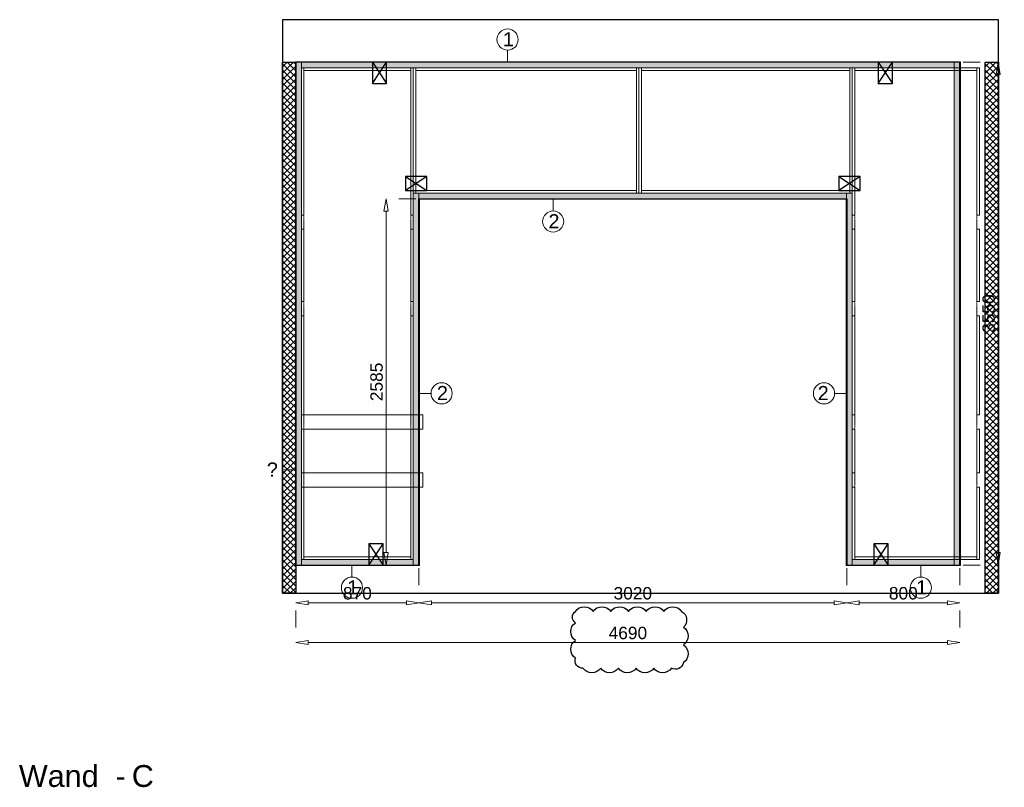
# Model space of a CAD drawing. Header units: millimetres. Extents: x 0 to 331873, y -101826 to 236919.
# Tile 16 of 57: x 189307 to 196260, y -44467 to -39047. Entities that reach past the tile are written whole.
import ezdxf

# ---------------------------------------------------------------- set-up
doc = ezdxf.new("R2010")
doc.units = ezdxf.units.MM
doc.header["$LTSCALE"] = 10
doc.linetypes.add('ACAD_ISO03W100', pattern=[30, 12, -18])
doc.linetypes.add('HIDDEN2', pattern=[0.1875, 0.125, -0.0625])
for name, color, linetype in [('$ symbolen', 8, 'Continuous'), ('40-h', 221, 'Continuous'), ('^ Bwkundig-bestaand', 250, 'Continuous'), ('DIM-DIM', 7, 'Continuous')]:
    doc.layers.add(name, color=color, linetype=linetype)
for name, color, linetype, lineweight in [('25-Staal-B', 150, 'Continuous', 25), ('40x120', 6, 'Continuous', 0), ('^ 0-Hout', 86, 'Continuous', 0), ('^ 0-Staal', 50, 'Continuous', 0), ('^ 0-Staal-txt', 7, 'Continuous', 0), ('s-horizontaal', 122, 'Continuous', 0)]:
    doc.layers.add(name, color=color, linetype=linetype, lineweight=lineweight)
doc.styles.add('Arial', font='arial.ttf')
doc.styles.get("Standard").update_dxf_attribs({"font": 'arial.ttf'})
doc.dimstyles.new('dim-11', dxfattribs={"dimscale": 35, "dimtxt": 2.5, "dimasz": 2.5, "dimexe": 1.25, "dimexo": 0.625, "dimtad": 1, "dimdec": 0, "dimtxsty": 'Arial', "dimblk": 'CLOSEDBLANK', "dimcen": 3, "dimclrd": 252, "dimclre": 252, "dimclrt": 7, "dimadec": 0, "dimazin": 0, "dimtfac": 1, "dimtdec": 0, "dimtmove": 0, "dimatfit": 3, "dimldrblk": 'CLOSEDBLANK', "dimfxl": 1, "dimlwd": 0, "dimlwe": 0, "dimarcsym": 0})

# ---------------------------------------------------------------- blocks, each defined once
blk = doc.blocks.new('kabeldoorvoer')
at = {"layer": '$ symbolen'}
blk.add_lwpolyline([(-150, 0), (0, 0), (0, 100), (-150, 100)], close=True, dxfattribs=at)
blk.add_lwpolyline([(-150, 100), (0, 0), (0, 100), (-150, 0)], dxfattribs=at)
blk = doc.blocks.new('staal_01')
at = {"layer": '^ 0-Staal'}
blk.add_lwpolyline([(0, 82.2), (0, 0)], dxfattribs=at)
blk.add_circle((0, 156.9), 74.7, dxfattribs=at)
at = {"layer": '^ 0-Staal', "insert": (-33.1, 208.7), "char_height": 100, "attachment_point": 1}
blk.add_mtext_dynamic_manual_height_columns('1', width=136.034, gutter_width=12.5, heights=[0], dxfattribs=at)
blk = doc.blocks.new('staal_02_rechts')
at = {"layer": '^ 0-Staal'}
blk.add_lwpolyline([(82.2, 0), (0, 0)], dxfattribs=at)
blk.add_circle((156.9, 0), 74.7, dxfattribs=at)
at = {"layer": '^ 0-Staal', "insert": (123.7, 51.8), "char_height": 100, "attachment_point": 1}
blk.add_mtext_dynamic_manual_height_columns('2', width=136.034, gutter_width=12.5, heights=[0], dxfattribs=at)
blk = doc.blocks.new('staal_02_links')
at = {"layer": '^ 0-Staal'}
blk.add_lwpolyline([(-82.2, 0), (0, 0)], dxfattribs=at)
blk.add_circle((-156.9, 0), 74.7, dxfattribs=at)
at = {"layer": '^ 0-Staal', "insert": (-123.7, 51.8), "char_height": 100, "attachment_point": 3}
blk.add_mtext_dynamic_manual_height_columns('2', width=136.034, gutter_width=12.5, heights=[0], dxfattribs=at)
blk = doc.blocks.new('staal_02_onder')
at = {"layer": '^ 0-Staal'}
blk.add_lwpolyline([(0, -82.2), (0, 0)], dxfattribs=at)
blk.add_circle((0, -156.9), 74.7, dxfattribs=at)
at = {"layer": '^ 0-Staal', "insert": (-33.1, -105.1), "char_height": 100, "attachment_point": 1}
blk.add_mtext_dynamic_manual_height_columns('2', width=136.034, gutter_width=12.5, heights=[0], dxfattribs=at)
blk = doc.blocks.new('staal_01_onder')
at = {"layer": '^ 0-Staal'}
blk.add_lwpolyline([(157857.3, 52616.3), (157857.3, 52698.5)], dxfattribs=at)
blk.add_circle((157857.3, 52541.6), 74.7, dxfattribs=at)
at = {"layer": '^ 0-Staal', "insert": (157824.2, 52593.5), "char_height": 100, "attachment_point": 1}
blk.add_mtext_dynamic_manual_height_columns('1', width=136.034, gutter_width=12.5, heights=[0], dxfattribs=at)
blk = doc.blocks.new('_ClosedBlank')
at = {"color": 0, "linetype": 'ByBlock', "lineweight": -2}
for p, q in [((-1, 0.167), (0, 0)), ((-1, 0.167), (-1, -0.167)), ((0, 0), (-1, -0.167))]:
    blk.add_line(p, q, dxfattribs=at)
blk = doc.blocks.new('*D1084')
at = {"layer": 'Defpoints', "color": 0, "transparency": 16777216}
for p in [(236555.2, -55121.5), (237425.2, -55121.5), (237425.2, -55388)]:
    blk.add_point(p, dxfattribs=at)
at = {"layer": 'DIM-DIM', "color": 252, "linetype": 'ACAD_ISO03W100', "lineweight": 0, "transparency": 16777216}
for p, q in [((236555.2, -55143.4), (236555.2, -55431.8)), ((237425.2, -55143.4), (237425.2, -55431.8))]:
    blk.add_line(p, q, dxfattribs=at)
at = {"layer": 'DIM-DIM', "color": 252, "lineweight": 0, "transparency": 16777216}
blk.add_line((236642.7, -55388), (237337.7, -55388), dxfattribs=at)
at = {"layer": 'DIM-DIM', "color": 252, "lineweight": 0, "transparency": 16777216, "xscale": 87.5, "yscale": 87.5, "zscale": 87.5, "rotation": 180}
blk.add_blockref('_ClosedBlank', (236555.2, -55388), dxfattribs=at)
at = {"layer": 'DIM-DIM', "color": 252, "lineweight": 0, "transparency": 16777216, "xscale": 87.5, "yscale": 87.5, "zscale": 87.5}
blk.add_blockref('_ClosedBlank', (237425.2, -55388), dxfattribs=at)
at = {"layer": 'DIM-DIM', "color": 7, "transparency": 16777216, "insert": (236990.2, -55321.5), "char_height": 87.5, "attachment_point": 5, "style": 'Arial'}
blk.add_mtext('870', dxfattribs=at)
blk = doc.blocks.new('*D1085')
at = {"layer": 'Defpoints', "color": 0, "transparency": 16777216}
for p in [(237425.2, -55121.5), (240445.2, -55121.5), (240445.2, -55388)]:
    blk.add_point(p, dxfattribs=at)
at = {"layer": 'DIM-DIM', "color": 252, "linetype": 'ACAD_ISO03W100', "lineweight": 0, "transparency": 16777216}
for p, q in [((237425.2, -55143.4), (237425.2, -55431.8)), ((240445.2, -55143.4), (240445.2, -55431.8))]:
    blk.add_line(p, q, dxfattribs=at)
at = {"layer": 'DIM-DIM', "color": 252, "lineweight": 0, "transparency": 16777216}
blk.add_line((237512.7, -55388), (240357.7, -55388), dxfattribs=at)
at = {"layer": 'DIM-DIM', "color": 252, "lineweight": 0, "transparency": 16777216, "xscale": 87.5, "yscale": 87.5, "zscale": 87.5, "rotation": 180}
blk.add_blockref('_ClosedBlank', (237425.2, -55388), dxfattribs=at)
at = {"layer": 'DIM-DIM', "color": 252, "lineweight": 0, "transparency": 16777216, "xscale": 87.5, "yscale": 87.5, "zscale": 87.5}
blk.add_blockref('_ClosedBlank', (240445.2, -55388), dxfattribs=at)
at = {"layer": 'DIM-DIM', "color": 7, "transparency": 16777216, "insert": (238935.2, -55321.4), "char_height": 87.5, "attachment_point": 5, "style": 'Arial'}
blk.add_mtext('3020', dxfattribs=at)
blk = doc.blocks.new('*D1086')
at = {"layer": 'Defpoints', "color": 0, "transparency": 16777216}
for p in [(240445.2, -55121.5), (241245.2, -55121.5), (241245.2, -55388)]:
    blk.add_point(p, dxfattribs=at)
at = {"layer": 'DIM-DIM', "color": 252, "linetype": 'ACAD_ISO03W100', "lineweight": 0, "transparency": 16777216}
for p, q in [((240445.2, -55143.4), (240445.2, -55431.8)), ((241245.2, -55143.4), (241245.2, -55431.8))]:
    blk.add_line(p, q, dxfattribs=at)
at = {"layer": 'DIM-DIM', "color": 252, "lineweight": 0, "transparency": 16777216}
blk.add_line((240532.7, -55388), (241157.7, -55388), dxfattribs=at)
at = {"layer": 'DIM-DIM', "color": 252, "lineweight": 0, "transparency": 16777216, "xscale": 87.5, "yscale": 87.5, "zscale": 87.5, "rotation": 180}
blk.add_blockref('_ClosedBlank', (240445.2, -55388), dxfattribs=at)
at = {"layer": 'DIM-DIM', "color": 252, "lineweight": 0, "transparency": 16777216, "xscale": 87.5, "yscale": 87.5, "zscale": 87.5}
blk.add_blockref('_ClosedBlank', (241245.2, -55388), dxfattribs=at)
at = {"layer": 'DIM-DIM', "color": 7, "transparency": 16777216, "insert": (240845.2, -55321.5), "char_height": 87.5, "attachment_point": 5, "style": 'Arial'}
blk.add_mtext('800', dxfattribs=at)
blk = doc.blocks.new('*D1087')
at = {"layer": 'Defpoints', "color": 0, "transparency": 16777216}
for p in [(236555.2, -55121.5), (241245.2, -55121.5), (241245.2, -55668.5)]:
    blk.add_point(p, dxfattribs=at)
at = {"layer": 'DIM-DIM', "color": 252, "linetype": 'ACAD_ISO03W100', "lineweight": 0, "transparency": 16777216}
for p, q in [((236555.2, -55143.4), (236555.2, -55712.2)), ((241245.2, -55143.4), (241245.2, -55712.2))]:
    blk.add_line(p, q, dxfattribs=at)
at = {"layer": 'DIM-DIM', "color": 252, "lineweight": 0, "transparency": 16777216}
blk.add_line((236642.7, -55668.5), (241157.7, -55668.5), dxfattribs=at)
at = {"layer": 'DIM-DIM', "color": 252, "lineweight": 0, "transparency": 16777216, "xscale": 87.5, "yscale": 87.5, "zscale": 87.5, "rotation": 180}
blk.add_blockref('_ClosedBlank', (236555.2, -55668.5), dxfattribs=at)
at = {"layer": 'DIM-DIM', "color": 252, "lineweight": 0, "transparency": 16777216, "xscale": 87.5, "yscale": 87.5, "zscale": 87.5}
blk.add_blockref('_ClosedBlank', (241245.2, -55668.5), dxfattribs=at)
at = {"layer": 'DIM-DIM', "color": 7, "transparency": 16777216, "insert": (238900.2, -55601.9), "char_height": 87.5, "attachment_point": 5, "style": 'Arial'}
blk.add_mtext('4690', dxfattribs=at)
blk = doc.blocks.new('*D1217')
at = {"layer": 'Defpoints', "color": 0, "transparency": 16777216}
for p in [(241245.2, -51571.5), (241514.6, -51571.5), (241245.2, -55121.5)]:
    blk.add_point(p, dxfattribs=at)
at = {"layer": 'DIM-DIM', "color": 252, "linetype": 'ACAD_ISO03W100', "lineweight": 0, "transparency": 16777216}
for p, q in [((241267, -51571.5), (241558.3, -51571.5)), ((241267, -55121.5), (241558.3, -55121.5))]:
    blk.add_line(p, q, dxfattribs=at)
at = {"layer": 'DIM-DIM', "color": 252, "lineweight": 0, "transparency": 16777216}
blk.add_line((241514.6, -55034), (241514.6, -51659), dxfattribs=at)
at = {"layer": 'DIM-DIM', "color": 252, "lineweight": 0, "transparency": 16777216, "xscale": 87.5, "yscale": 87.5, "zscale": 87.5}
for p, rotation in [((241514.6, -51571.5), 90), ((241514.6, -55121.5), 270)]:
    blk.add_blockref('_ClosedBlank', p, dxfattribs=dict(at, rotation=rotation))
at = {"layer": 'DIM-DIM', "color": 7, "transparency": 16777216, "insert": (241448, -53346.5), "char_height": 87.5, "attachment_point": 5, "rotation": 90, "style": 'Arial'}
blk.add_mtext('3550', dxfattribs=at)
blk = doc.blocks.new('*D1218')
at = {"layer": 'Defpoints', "color": 0, "transparency": 16777216}
for p in [(237192.5, -52536.5), (237425.2, -52536.5), (237425.2, -55121.5)]:
    blk.add_point(p, dxfattribs=at)
at = {"layer": 'DIM-DIM', "color": 252, "linetype": 'ACAD_ISO03W100', "lineweight": 0, "transparency": 16777216}
for p, q in [((237403.3, -52536.5), (237148.8, -52536.5)), ((237403.3, -55121.5), (237148.8, -55121.5))]:
    blk.add_line(p, q, dxfattribs=at)
at = {"layer": 'DIM-DIM', "color": 252, "lineweight": 0, "transparency": 16777216}
blk.add_line((237192.5, -55034), (237192.5, -52624), dxfattribs=at)
at = {"layer": 'DIM-DIM', "color": 252, "lineweight": 0, "transparency": 16777216, "xscale": 87.5, "yscale": 87.5, "zscale": 87.5}
for p, rotation in [((237192.5, -52536.5), 90), ((237192.5, -55121.5), 270)]:
    blk.add_blockref('_ClosedBlank', p, dxfattribs=dict(at, rotation=rotation))
at = {"layer": 'DIM-DIM', "color": 7, "transparency": 16777216, "insert": (237126, -53829), "char_height": 87.5, "attachment_point": 5, "rotation": 90, "style": 'Arial'}
blk.add_mtext('2585', dxfattribs=at)
blk = doc.blocks.new('6c')
at = {"layer": '25-Staal-B'}
blk.add_lwpolyline([(236555.2, -55121.5), (237425.2, -55121.5), (237425.2, -52536.5), (240445.2, -52536.5), (240445.2, -55121.5), (241245.2, -55121.5), (241245.2, -51571.5), (236555.2, -51571.5)], close=True, dxfattribs=at)
at = {"layer": 'DIM-DIM'}
blk.add_lwpolyline([(238529.5, -55448.6, -0.520567), (238654.5, -55448.6, -0.520567), (238779.5, -55448.6, -0.520567), (238904.5, -55448.6, -0.520567), (239029.5, -55448.6, -0.520567), (239154.5, -55448.6, -0.520567), (239279.5, -55448.6, -0.520567), (239293.1, -55560.1, -0.520567), (239293.1, -55685.1, -0.520567), (239293.1, -55810.1, -0.520567), (239208.3, -55850.3, -0.520567), (239083.3, -55850.3, -0.520567), (238958.3, -55850.3, -0.520567), (238833.3, -55850.3, -0.520567), (238708.3, -55850.3, -0.520567), (238583.3, -55850.3, -0.520567), (238529.5, -55779.1, -0.520567), (238529.5, -55654.1, -0.520567), (238529.5, -55529.1, -0.520567)], format="xyb", close=True, dxfattribs=at)
at = {"layer": '^ 0-Staal-txt', "lineweight": 0, "style": 'Arial'}
for s, height, p in [('Wand  - ', 154.21, (234600.2, -56688.3)), ('C', 154.2, (235397.3, -56688.3))]:
    blk.add_text(s, height=height, dxfattribs=at).set_placement(p)
at = {"layer": 'DIM-DIM'}
for base, p1, p2, picture, middle in [((241514.6, -51571.5), (241245.2, -55121.5), (241245.2, -51571.5), '*D1217', (241448, -53346.5)), ((237192.5, -52536.5), (237425.2, -55121.5), (237425.2, -52536.5), '*D1218', (237126, -53829))]:
    dim = blk.add_linear_dim(base=base, p1=p1, p2=p2, angle=90, dimstyle='dim-11', dxfattribs=at)
    dim.commit()
    dim.dimension.update_dxf_attribs({"geometry": picture, "text_midpoint": middle})
for base, p1, p2, picture, middle in [((237425.2, -55388), (236555.2, -55121.5), (237425.2, -55121.5), '*D1084', (236990.2, -55321.5)), ((241245.2, -55668.5), (236555.2, -55121.5), (241245.2, -55121.5), '*D1087', (238900.2, -55601.9)), ((240445.2, -55388), (237425.2, -55121.5), (240445.2, -55121.5), '*D1085', (238935.2, -55321.4)), ((241245.2, -55388), (240445.2, -55121.5), (241245.2, -55121.5), '*D1086', (240845.2, -55321.5))]:
    dim = blk.add_linear_dim(base=base, p1=p1, p2=p2, dimstyle='dim-11', dxfattribs=at)
    dim.commit()
    dim.dimension.update_dxf_attribs({"geometry": picture, "text_midpoint": middle})

msp = doc.modelspace()

# ---------------------------------------------------------------- hatches: boundary and pattern name
at = {"layer": '40-h'}
h = msp.add_hatch(dxfattribs=at)
h.set_pattern_fill('DOTS', color=256)
h.paths.add_polyline_path([(195906.35, -39347.49), (191296.35, -39347.49), (191296.35, -39387.49), (195906.35, -39387.49)])
h.paths.add_polyline_path([(195146.35, -40272.5), (192126.35, -40272.5), (192126.35, -40312.49), (195146.35, -40312.49)])
h.paths.add_polyline_path([(195946.35, -42897.49), (195906.35, -42897.49), (195906.35, -39347.49), (195946.35, -39347.49)])
h.paths.add_polyline_path([(195906.35, -42897.49), (195186.35, -42897.49), (195186.35, -42857.49), (195906.35, -42857.49)])
h.paths.add_polyline_path([(195146.35, -42897.49), (195186.35, -42897.49), (195186.35, -40272.5), (195146.35, -40272.5)])
h.paths.add_polyline_path([(192126.35, -42897.49), (192086.35, -42897.49), (192086.35, -40272.5), (192126.35, -40272.5)])
h.paths.add_polyline_path([(191256.35, -42897.49), (191296.35, -42897.49), (191296.35, -39347.49), (191256.35, -39347.49)])
h.paths.add_polyline_path([(192086.35, -42897.49), (191296.35, -42897.49), (191296.35, -42857.49), (192086.35, -42857.49)])
at = {"layer": '^ Bwkundig-bestaand'}
h = msp.add_hatch(dxfattribs=at)
h.set_pattern_fill('ANSI37', color=256, scale=10)
h.set_pattern_definition([(45, (12959.73, -19119.802), (-22.4506403, 22.4506403), []), (135, (12959.73, -19119.802), (-22.4506403, -22.4506403), [])])
h.paths.add_polyline_path([(191162.35, -39347.49), (191256.35, -39347.49), (191256.35, -43097.49), (191162.35, -43097.49)])
h = msp.add_hatch(dxfattribs=at)
h.set_pattern_fill('ANSI37', color=256, scale=10)
h.set_pattern_definition([(45, (17921.108, -19119.802), (-22.4506403, 22.4506403), []), (135, (17921.108, -19119.802), (-22.4506403, -22.4506403), [])])
h.paths.add_polyline_path([(196123.73, -39347.49), (196217.73, -39347.49), (196217.73, -43097.49), (196123.73, -43097.49)])

# ---------------------------------------------------------------- linework, layer by layer
at = {"layer": '40x120'}
for points in [[(191256.35, -42897.49), (191296.35, -42897.49), (191296.35, -39347.49), (191256.35, -39347.49)], [(195906.35, -39347.49), (191296.35, -39347.49), (191296.35, -39387.49), (195906.35, -39387.49)], [(195946.35, -42897.49), (195906.35, -42897.49), (195906.35, -39347.49), (195946.35, -39347.49)], [(192126.35, -42897.49), (192086.35, -42897.49), (192086.35, -40272.5), (192126.35, -40272.5)], [(192126.35, -42897.49), (192086.35, -42897.49), (192086.35, -40272.5), (192126.35, -40272.5)], [(195146.35, -40272.5), (192126.35, -40272.5), (192126.35, -40312.49), (195146.35, -40312.49)], [(195146.35, -42897.49), (195186.35, -42897.49), (195186.35, -40272.5), (195146.35, -40272.5)], [(192086.35, -42897.49), (191296.35, -42897.49), (191296.35, -42857.49), (192086.35, -42857.49)], [(195906.35, -42897.49), (195186.35, -42897.49), (195186.35, -42857.49), (195906.35, -42857.49)]]:
    msp.add_lwpolyline(points, close=True, dxfattribs=at)
at = {"layer": '^ 0-Hout'}
for points in [[(191296.35, -40427.49), (191314.35, -40427.49), (191314.35, -39387.49), (191296.35, -39387.49)], [(192068.35, -39405.49), (192068.35, -39387.49), (191314.35, -39387.49), (191314.35, -39405.49)], [(192086.35, -40427.49), (192068.35, -40427.49), (192068.35, -39387.49), (192086.35, -39387.49)], [(192086.35, -40272.5), (192104.35, -40272.5), (192104.35, -39387.49), (192086.35, -39387.49)], [(193661.82, -39405.49), (193661.82, -39387.49), (192104.35, -39387.49), (192104.35, -39405.49)], [(193679.82, -40272.5), (193661.82, -40272.5), (193661.82, -39387.49), (193679.82, -39387.49)], [(193679.82, -40272.5), (193697.82, -40272.5), (193697.82, -39387.49), (193679.82, -39387.49)], [(195168.35, -39405.49), (195168.35, -39387.49), (193697.82, -39387.49), (193697.82, -39405.49)], [(195186.35, -40272.5), (195168.35, -40272.5), (195168.35, -39387.49), (195186.35, -39387.49)], [(195186.35, -40427.49), (195204.35, -40427.49), (195204.35, -39387.49), (195186.35, -39387.49)], [(196065.73, -39405.49), (196065.73, -39387.49), (195204.35, -39387.49), (195204.35, -39405.49)], [(196083.73, -40427.49), (196065.73, -40427.49), (196065.73, -39387.49), (196083.73, -39387.49)], [(193661.82, -40254.5), (193661.82, -40272.5), (192104.35, -40272.5), (192104.35, -40254.5)], [(195168.35, -40254.5), (195168.35, -40272.5), (193697.82, -40272.5), (193697.82, -40254.5)], [(191296.35, -41037.49), (191314.35, -41037.49), (191314.35, -40527.49), (191296.35, -40527.49)], [(192086.35, -41037.49), (192068.35, -41037.49), (192068.35, -40527.49), (192086.35, -40527.49)], [(195186.35, -41037.49), (195204.35, -41037.49), (195204.35, -40527.49), (195186.35, -40527.49)], [(196083.73, -41037.49), (196065.73, -41037.49), (196065.73, -40527.49), (196083.73, -40527.49)], [(191296.35, -41837.49), (191314.35, -41837.49), (191314.35, -41137.49), (191296.35, -41137.49)], [(192086.35, -41837.49), (192068.35, -41837.49), (192068.35, -41137.49), (192086.35, -41137.49)], [(195186.35, -41837.49), (195204.35, -41837.49), (195204.35, -41137.49), (195186.35, -41137.49)], [(196083.73, -41837.49), (196065.73, -41837.49), (196065.73, -41137.49), (196083.73, -41137.49)], [(191296.35, -42247.49), (191314.35, -42247.49), (191314.35, -41937.5), (191296.35, -41937.5)], [(192086.35, -42247.49), (192068.35, -42247.49), (192068.35, -41937.49), (192086.35, -41937.49)], [(195186.35, -42247.49), (195204.35, -42247.49), (195204.35, -41937.49), (195186.35, -41937.49)], [(196083.73, -42247.49), (196065.73, -42247.49), (196065.73, -41937.49), (196083.73, -41937.49)], [(191296.35, -42347.49), (191314.35, -42347.49), (191314.35, -42857.49), (191296.35, -42857.49)], [(192086.35, -42347.49), (192068.35, -42347.49), (192068.35, -42857.49), (192086.35, -42857.49)], [(195186.35, -42347.49), (195204.35, -42347.49), (195204.35, -42857.49), (195186.35, -42857.49)], [(196083.73, -42347.49), (196065.73, -42347.49), (196065.73, -42857.49), (196083.73, -42857.49)], [(192068.35, -42857.49), (192068.35, -42839.49), (191314.35, -42839.49), (191314.35, -42857.49)], [(196065.73, -42839.49), (196065.73, -42857.49), (195204.35, -42857.49), (195204.35, -42839.49)]]:
    msp.add_lwpolyline(points, close=True, dxfattribs=at)
at = {"layer": '^ 0-Hout', "linetype": 'HIDDEN2'}
for points in [[(191314.35, -40427.49), (191314.35, -40527.49)], [(192068.35, -40427.49), (192068.35, -40527.49)], [(195204.35, -40427.49), (195204.35, -40527.49)], [(196065.73, -40427.49), (196065.73, -40527.49)], [(191314.35, -41037.49), (191314.35, -41137.49)], [(192068.35, -41037.49), (192068.35, -41137.49)], [(195204.35, -41037.49), (195204.35, -41137.49)], [(196065.73, -41037.49), (196065.73, -41137.49)], [(191314.35, -41837.49), (191314.35, -41937.49)], [(191314.35, -41852.49), (191314.35, -41937.5)], [(192068.35, -41837.49), (192068.35, -41937.49)], [(195204.35, -41837.49), (195204.35, -41937.49)], [(196065.73, -41837.49), (196065.73, -41937.49)], [(191314.35, -42247.49), (191314.35, -42347.49)], [(192068.35, -42247.49), (192068.35, -42347.49)], [(195204.35, -42247.49), (195204.35, -42347.49)], [(196065.73, -42247.49), (196065.73, -42347.49)]]:
    msp.add_lwpolyline(points, dxfattribs=at)
at = {"layer": '^ 0-Staal'}
for points in [[(191256.35, -42900.49), (191253.35, -42900.49), (191253.35, -39344.49), (191256.35, -39344.49)], [(191256.35, -39344.49), (195946.35, -39344.49), (195946.35, -39347.49), (191256.35, -39347.49)], [(195946.35, -42900.49), (195949.35, -42900.49), (195949.35, -39344.49), (195946.35, -39344.49)], [(192126.35, -40312.49), (195146.35, -40312.49), (195146.35, -40315.49), (192126.35, -40315.49)], [(192126.35, -42900.49), (192129.35, -42900.49), (192129.35, -40315.49), (192126.35, -40315.49)], [(195146.35, -42900.49), (195143.35, -42900.49), (195143.35, -40315.49), (195146.35, -40315.49)], [(191256.35, -42900.49), (192126.35, -42900.49), (192126.35, -42897.49), (191256.35, -42897.49)], [(195146.35, -42900.49), (195946.35, -42900.49), (195946.35, -42897.49), (195146.35, -42897.49)]]:
    msp.add_lwpolyline(points, close=True, dxfattribs=at)
msp.add_lwpolyline([(191171.12, -42225.49), (191253.35, -42225.49)], dxfattribs=at)
at = {"layer": '^ Bwkundig-bestaand', "color": 253}
msp.add_lwpolyline([(191162.35, -43097.49), (196217.73, -43097.49), (196217.73, -39047.49), (191162.35, -39047.49)], close=True, dxfattribs=at)
at = {"layer": '^ Bwkundig-bestaand'}
for points in [[(191162.35, -39347.49), (191256.35, -39347.49), (191256.35, -43097.49), (191162.35, -43097.49)], [(196123.73, -39347.49), (196217.73, -39347.49), (196217.73, -43097.49), (196123.73, -43097.49)]]:
    msp.add_lwpolyline(points, close=True, dxfattribs=at)
at = {"layer": 's-horizontaal'}
for points in [[(191296.35, -41937.5), (192154.48, -41937.5), (192154.48, -41837.49), (191296.35, -41837.49)], [(191296.35, -42347.49), (192154.48, -42347.49), (192154.48, -42247.49), (191296.35, -42247.49)]]:
    msp.add_lwpolyline(points, close=True, dxfattribs=at)

# ---------------------------------------------------------------- block references
at = {"layer": '$ symbolen', "rotation": 90}
for p in [(191897.97, -39347.49), (195469.33, -39347.49), (191872.65, -42747.49), (195438.34, -42747.49)]:
    msp.add_blockref('kabeldoorvoer', p, dxfattribs=at)
at = {"layer": '$ symbolen'}
for p in [(192181.35, -40254.5), (195241.35, -40254.5)]:
    msp.add_blockref('kabeldoorvoer', p, dxfattribs=at)
at = {"layer": '^ 0-Staal'}
for name, p in [('staal_01', (192751.95, -39344.49)), ('staal_02_onder', (193073.98, -40315.49)), ('staal_02_rechts', (192129.35, -41685.49)), ('staal_02_links', (195143.35, -41685.49)), ('staal_01_onder', (33795.63, -95599.01)), ('staal_01_onder', (37812.93, -95599.01))]:
    msp.add_blockref(name, p, dxfattribs=at)
at = {"layer": 'DIM-DIM'}
msp.add_blockref('6c', (-45298.82, 12223.99), dxfattribs=at)

# ---------------------------------------------------------------- texts
at = {"layer": '^ 0-Staal', "insert": (191129.61, -42173.68), "char_height": 100, "attachment_point": 3}
msp.add_mtext_dynamic_manual_height_columns('?', width=136.0341, gutter_width=12.5, heights=[0], dxfattribs=at)

doc.saveas('drawing.dxf')
